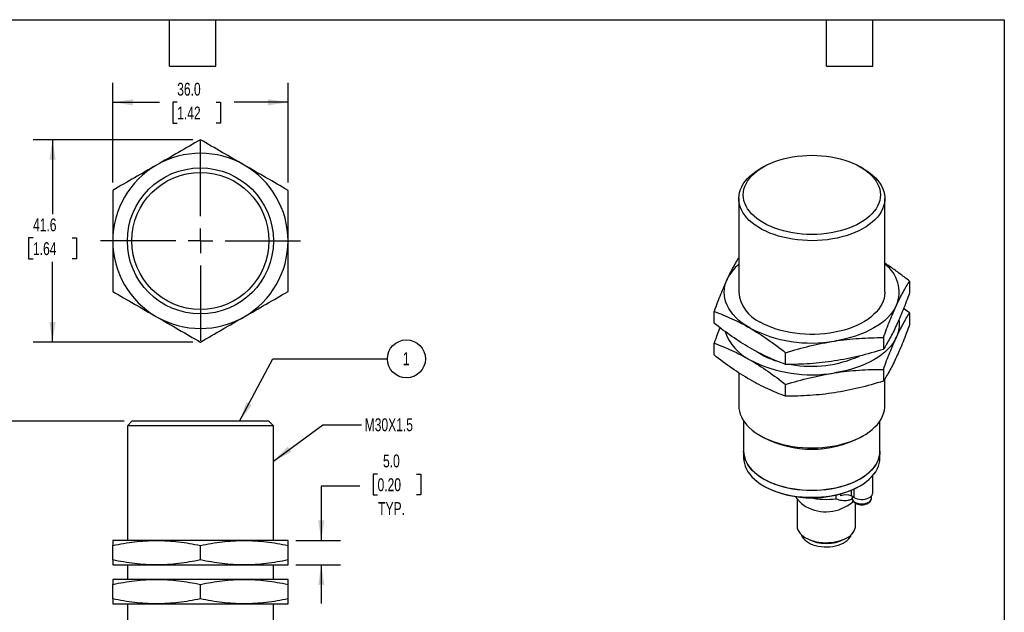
# Model space of a CAD drawing. Header units: millimetres. Extents: x 8 to 341, y 8 to 262.
# Tile 3 of 3: x 139 to 341, y 140 to 262. Entities that reach past the tile are written whole.
import ezdxf

# ---------------------------------------------------------------- set-up
doc = ezdxf.new("R2010")
doc.units = ezdxf.units.MM
doc.header["$LTSCALE"] = 1.25
doc.linetypes.add('CENTERX2', pattern=[20.32, 12.7, -2.54, 2.54, -2.54])
doc.layers.add('CENTER', color=40, linetype='CENTERX2')
doc.layers.add('DIMENSIONS', color=140, linetype='Continuous', lineweight=25)
doc.layers.add('TEXT', color=140, linetype='Continuous', lineweight=25)
doc.styles.add('SLDTEXTSTYLE0', font='TXT', dxfattribs={"width": 0.7})
doc.dimstyles.new('SLDDIMSTYLE0', dxfattribs={"dimtxt": 2.69751, "dimasz": 4.1275, "dimexe": 0, "dimexo": 0.0625, "dimgap": 0.674377, "dimtad": 0, "dimtih": 1, "dimtoh": 1, "dimrnd": 1e-09, "dimzin": 4, "dimdsep": 46, "dimtxsty": 'SLDTEXTSTYLE0', "dimsah": 1, "dimcen": 0.09, "dimadec": 0, "dimazin": 1, "dimtfac": 1, "dimtmove": 0, "dimatfit": 0, "dimfxl": 0, "dimfrac": 2, "dimtolj": 1, "dimtzin": 12, "dimarcsym": 0})
doc.dimstyles.new('SLDDIMSTYLE2', dxfattribs={"dimtxt": 2.69751, "dimasz": 4.1275, "dimexe": 0, "dimexo": 0.0625, "dimgap": 0.674377, "dimtad": 0, "dimtih": 1, "dimtoh": 1, "dimrnd": 1e-09, "dimzin": 4, "dimdsep": 46, "dimtxsty": 'SLDTEXTSTYLE0', "dimsah": 1, "dimcen": 0.09, "dimadec": 0, "dimazin": 1, "dimtfac": 1, "dimtofl": 0, "dimtmove": 0, "dimatfit": 3, "dimfxl": 0, "dimfrac": 2, "dimtolj": 1, "dimtzin": 12, "dimarcsym": 0})
doc.dimstyles.new('SLDDIMSTYLE3', dxfattribs={"dimtxt": 0.18, "dimasz": 4.1275, "dimexe": 0, "dimexo": 0.0625, "dimgap": 0, "dimtad": 0, "dimtih": 1, "dimtoh": 1, "dimdec": 0, "dimrnd": 1e-09, "dimzin": 0, "dimdsep": 46, "dimtxsty": 'Standard', "dimsah": 1, "dimcen": 0.09, "dimadec": 0, "dimazin": 0, "dimtfac": 4.1275, "dimtdec": 0, "dimtofl": 0, "dimtmove": 0, "dimatfit": 3, "dimfxl": 0, "dimfrac": 2, "dimtolj": 1, "dimtzin": 0, "dimarcsym": 0})
doc.dimstyles.new('SLDDIMSTYLE4', dxfattribs={"dimtxt": 2.69751, "dimasz": 4.1275, "dimexe": 0, "dimexo": 0.0625, "dimgap": 0.674377, "dimtad": 0, "dimtih": 1, "dimtoh": 1, "dimrnd": 1e-09, "dimzin": 12, "dimdsep": 46, "dimtxsty": 'SLDTEXTSTYLE0', "dimsah": 1, "dimcen": 0.09, "dimadec": 0, "dimazin": 3, "dimtfac": 1, "dimtofl": 0, "dimtmove": 0, "dimatfit": 3, "dimfxl": 0, "dimfrac": 2, "dimtolj": 1, "dimtzin": 12, "dimarcsym": 0})

# ---------------------------------------------------------------- blocks, each defined once
blk = doc.blocks.new('_D')
at = {"layer": 'DIMENSIONS'}
for p, q in [((212.59, 168.58), (211.69, 168.58)), ((211.69, 168.58), (211.69, 164.29)), ((220.61, 168.58), (221.51, 168.58)), ((221.51, 168.58), (221.51, 164.29)), ((208.97, 166.06), (201.03, 166.06)), ((201.03, 166.06), (201.03, 154.91)), ((211.69, 164.29), (212.59, 164.29)), ((221.51, 164.29), (220.61, 164.29)), ((195.8, 154.91), (205, 154.91)), ((195.8, 149.91), (205, 149.91)), ((201.03, 149.91), (201.03, 141.98))]:
    blk.add_line(p, q, dxfattribs=at)
for points in [[(201.03, 154.91), (201.67, 159.04), (200.4, 159.04)], [(201.03, 149.91), (200.4, 145.79), (201.67, 145.79)]]:
    blk.add_solid(points, dxfattribs=at)
at = {"layer": 'DIMENSIONS', "char_height": 2.646, "attachment_point": 1, "style": 'SLDTEXTSTYLE0'}
for s, insert in [('5.0', (213.71, 172.59)), ('0.20', (212.59, 167.7)), ('TYP.', (212.72, 162.81))]:
    blk.add_mtext(s, dxfattribs=dict(at, insert=insert))
blk = doc.blocks.new('_D_6')
at = {"layer": 'DIMENSIONS'}
for p, q in [((160.54, 179.41), (99.07, 179.41)), ((103.04, 179.41), (103.04, 143.52)), ((99.03, 138.63), (98.12, 138.63)), ((98.12, 138.63), (98.12, 134.34)), ((107.05, 138.63), (107.95, 138.63)), ((107.95, 138.63), (107.95, 134.34)), ((98.12, 134.34), (99.03, 134.34)), ((103.04, 92.41), (103.04, 133.73)), ((107.95, 134.34), (107.05, 134.34)), ((165.22, 92.41), (99.07, 92.41))]:
    blk.add_line(p, q, dxfattribs=at)
for points in [[(103.04, 179.41), (102.4, 175.29), (103.67, 175.29)], [(103.04, 92.41), (103.67, 96.54), (102.4, 96.54)]]:
    blk.add_solid(points, dxfattribs=at)
at = {"layer": 'DIMENSIONS', "char_height": 2.646, "attachment_point": 1, "style": 'SLDTEXTSTYLE0'}
for s, insert in [('87.0', (99.03, 142.64)), ('3.43', (99.03, 137.75))]:
    blk.add_mtext(s, dxfattribs=dict(at, insert=insert))
blk = doc.blocks.new('SW_NOTE_0_8')
at = {"layer": 'TEXT', "color": 0}
blk.add_circle((1.12, 2.05), 3.9, dxfattribs=at)
at = {"layer": 'TEXT', "color": 0, "insert": (1.07, 3.41), "char_height": 2.65, "attachment_point": 2, "style": 'SLDTEXTSTYLE0'}
blk.add_mtext('1', dxfattribs=at)
blk = doc.blocks.new('_D_7')
at = {"layer": 'DIMENSIONS'}
for p, q in [((174.62, 237.26), (141.87, 237.26)), ((145.84, 237.26), (145.84, 221.97)), ((141.83, 217.08), (140.92, 217.08)), ((140.92, 217.08), (140.92, 212.79)), ((149.84, 217.08), (150.75, 217.08)), ((150.75, 217.08), (150.75, 212.79)), ((140.92, 212.79), (141.83, 212.79)), ((150.75, 212.79), (149.84, 212.79)), ((145.84, 195.69), (145.84, 212.19)), ((174.62, 195.69), (141.87, 195.69))]:
    blk.add_line(p, q, dxfattribs=at)
for points in [[(145.84, 237.26), (145.2, 233.14), (146.47, 233.14)], [(145.84, 195.69), (146.47, 199.82), (145.2, 199.82)]]:
    blk.add_solid(points, dxfattribs=at)
at = {"layer": 'DIMENSIONS', "char_height": 2.646, "attachment_point": 1, "style": 'SLDTEXTSTYLE0'}
for s, insert in [('41.6', (141.83, 221.1)), ('1.64', (141.83, 216.21))]:
    blk.add_mtext(s, dxfattribs=dict(at, insert=insert))
blk = doc.blocks.new('_D_8')
at = {"layer": 'DIMENSIONS'}
for p, q in [((158.21, 228.46), (158.21, 248.94)), ((194.21, 228.46), (194.21, 248.94)), ((158.21, 244.97), (167.78, 244.97)), ((171.44, 244.97), (170.53, 244.97)), ((170.53, 244.97), (170.53, 240.68)), ((179.45, 244.97), (180.36, 244.97)), ((180.36, 244.97), (180.36, 240.68)), ((194.21, 244.97), (183.11, 244.97)), ((170.53, 240.68), (171.44, 240.68)), ((180.36, 240.68), (179.45, 240.68))]:
    blk.add_line(p, q, dxfattribs=at)
for points in [[(158.21, 244.97), (162.34, 244.33), (162.34, 245.6)], [(194.21, 244.97), (190.08, 245.6), (190.08, 244.33)]]:
    blk.add_solid(points, dxfattribs=at)
at = {"layer": 'DIMENSIONS', "char_height": 2.646, "attachment_point": 1, "style": 'SLDTEXTSTYLE0'}
for s, insert in [('36.0', (171.44, 248.98)), ('1.42', (171.44, 244.09))]:
    blk.add_mtext(s, dxfattribs=dict(at, insert=insert))
blk = doc.blocks.new('SW_CENTERMARKSYMBOL_0')
at = {"layer": 'CENTER', "color": 0}
for p, q in [((0, 5.08), (0, 20.54)), ((0, 0), (0, 2.54)), ((-5.08, 0), (-20.54, 0)), ((0, 0), (-2.54, 0)), ((0, 0), (0, -2.54)), ((0, 0), (2.54, 0)), ((5.08, 0), (20.54, 0)), ((0, -5.08), (0, -20.54))]:
    blk.add_line(p, q, dxfattribs=at)

msp = doc.modelspace()

# ---------------------------------------------------------------- linework, layer by layer
for p, q in [((291.822, 231.684), (291.171, 231.309)), ((312.388, 231.309), (311.737, 231.684)), ((286.78, 225.187), (286.78, 205.932)), ((316.78, 205.932), (316.78, 225.187)), ((321.856, 208.21), (321.856, 205.783)), ((321.856, 201.678), (320.642, 202.609)), ((281.703, 199.572), (281.703, 201.999)), ((321.856, 201.678), (321.856, 199.251)), ((316.477, 196.621), (316.477, 194.193)), ((281.703, 193.04), (281.703, 195.467)), ((291.173, 193.277), (290.582, 193.639)), ((296.4, 191.087), (296.4, 193.515)), ((316.477, 190.088), (316.477, 187.661)), ((286.78, 189.376), (286.78, 182.596)), ((316.78, 182.596), (316.78, 188.157)), ((296.4, 184.555), (296.4, 186.983)), ((162.128, 179.414), (161.208, 178.494)), ((161.208, 178.494), (161.208, 154.914)), ((191.208, 178.494), (161.208, 178.494)), ((190.288, 179.414), (162.128, 179.414)), ((191.208, 178.494), (190.288, 179.414)), ((191.208, 154.914), (191.208, 178.494)), ((287.78, 179.487), (287.78, 173.312)), ((315.78, 173.312), (315.78, 179.487)), ((291.171, 176.474), (291.822, 176.098)), ((311.737, 176.098), (312.388, 176.474)), ((287.78, 173.271), (287.78, 171.883)), ((315.78, 171.883), (315.78, 173.271)), ((314.283, 164.657), (314.283, 168.247)), ((291.879, 166.169), (292.091, 166.046)), ((311.469, 166.046), (311.681, 166.169)), ((298.374, 163.977), (299.391, 162.812)), ((306.784, 163.504), (306.784, 164.275)), ((307.755, 164.065), (307.755, 164.521)), ((309.876, 165.258), (309.876, 164.065)), ((310.442, 163.738), (309.876, 164.065)), ((310.033, 163.974), (310.033, 163.595)), ((310.442, 165.51), (310.442, 163.738)), ((314.033, 163.595), (314.033, 164.062)), ((298.75, 163.547), (298.75, 157.931)), ((310.108, 162.812), (310.253, 162.978)), ((310.75, 157.931), (310.75, 162.575)), ((167.208, 154.914), (158.208, 154.914)), ((158.208, 150.927), (158.208, 153.9)), ((185.208, 154.914), (167.208, 154.914)), ((176.208, 150.927), (176.208, 153.9)), ((194.208, 154.914), (185.208, 154.914)), ((194.208, 150.927), (194.208, 153.9)), ((300.506, 155.482), (300.94, 155.231)), ((308.559, 155.231), (308.993, 155.482)), ((158.208, 149.914), (167.208, 149.914)), ((161.208, 149.914), (161.208, 146.914)), ((167.208, 149.914), (185.208, 149.914)), ((185.208, 149.914), (194.208, 149.914)), ((191.208, 146.914), (191.208, 149.914)), ((167.208, 146.914), (158.208, 146.914)), ((158.208, 142.927), (158.208, 145.9)), ((185.208, 146.914), (167.208, 146.914)), ((176.208, 142.927), (176.208, 145.9)), ((194.208, 146.914), (185.208, 146.914)), ((194.208, 142.927), (194.208, 145.9)), ((158.208, 141.914), (167.208, 141.914)), ((161.208, 141.914), (161.208, 126.334)), ((167.208, 141.914), (185.208, 141.914)), ((185.208, 141.914), (194.208, 141.914)), ((191.208, 126.334), (191.208, 141.914))]:
    msp.add_line(p, q)
at = {"flags": 128}
for points in [[(311.736, 231.685), (312.421, 231.261), (313.051, 230.809), (313.625, 230.332), (314.137, 229.833), (314.587, 229.314), (314.972, 228.778), (315.289, 228.228), (315.538, 227.666), (315.716, 227.094), (315.824, 226.518), (315.86, 225.938), (315.824, 225.358), (315.716, 224.781), (315.538, 224.21), (315.289, 223.648), (314.972, 223.097), (314.587, 222.561), (314.137, 222.042), (313.625, 221.543), (313.051, 221.067), (312.421, 220.615), (311.736, 220.19), (311, 219.795), (310.218, 219.431), (309.392, 219.1), (308.527, 218.804), (307.629, 218.544), (306.7, 218.322), (305.746, 218.139), (304.773, 217.995), (303.783, 217.892), (302.784, 217.83), (301.78, 217.81), (300.775, 217.83), (299.776, 217.892), (298.787, 217.995), (297.813, 218.139), (296.859, 218.322), (295.931, 218.544), (295.032, 218.804), (294.167, 219.1), (293.342, 219.431), (292.559, 219.795), (291.824, 220.19), (291.139, 220.615), (290.508, 221.067), (289.935, 221.543), (289.422, 222.042), (288.972, 222.561), (288.587, 223.097), (288.27, 223.648), (288.021, 224.21), (287.843, 224.781), (287.736, 225.358), (287.7, 225.938), (287.736, 226.518), (287.843, 227.094), (288.021, 227.666), (288.27, 228.228), (288.587, 228.778), (288.972, 229.314), (289.422, 229.833), (289.935, 230.332), (290.508, 230.809), (291.139, 231.261), (291.824, 231.685), (292.559, 232.081), (293.342, 232.445), (294.167, 232.776), (295.032, 233.072), (295.931, 233.331), (296.859, 233.553), (297.813, 233.737), (298.787, 233.88), (299.776, 233.983), (300.775, 234.045), (301.78, 234.066), (302.784, 234.045), (303.783, 233.983), (304.773, 233.88), (305.746, 233.737), (306.7, 233.553), (307.629, 233.331), (308.527, 233.072), (309.392, 232.776), (310.218, 232.445), (311, 232.081), (311.736, 231.685)], [(312.386, 231.31), (313.093, 230.873), (313.745, 230.408), (314.341, 229.919), (314.877, 229.408), (315.35, 228.876), (315.758, 228.327), (316.1, 227.763), (316.374, 227.186), (316.578, 226.6), (316.712, 226.007), (316.775, 225.411), (316.766, 224.813), (316.685, 224.217), (316.534, 223.626), (316.312, 223.042), (316.021, 222.468), (315.663, 221.907), (315.238, 221.362), (314.748, 220.835), (314.198, 220.329), (313.587, 219.846), (312.921, 219.389), (312.202, 218.959), (311.433, 218.558), (310.617, 218.19), (309.76, 217.854), (308.865, 217.554), (307.936, 217.29), (306.978, 217.064), (305.994, 216.876), (304.991, 216.728), (303.973, 216.62), (302.944, 216.553), (301.909, 216.528), (300.874, 216.543), (299.843, 216.6), (298.822, 216.697), (297.814, 216.835), (296.825, 217.013), (295.86, 217.23), (294.924, 217.485), (294.02, 217.776), (293.152, 218.103), (292.326, 218.463), (291.545, 218.856), (290.813, 219.278), (290.133, 219.729), (289.509, 220.206), (288.943, 220.707), (288.438, 221.229), (287.997, 221.769), (287.621, 222.327), (287.313, 222.897), (287.074, 223.479), (286.905, 224.069), (286.807, 224.664), (286.78, 225.261), (286.825, 225.858), (286.941, 226.452), (287.127, 227.04), (287.384, 227.62), (287.709, 228.187), (288.101, 228.74), (288.558, 229.277), (289.079, 229.794), (289.66, 230.288), (290.298, 230.759), (290.992, 231.203), (291.171, 231.309)], [(289.052, 198.585), (288.247, 199.081), (287.499, 199.607), (286.813, 200.159), (286.191, 200.737), (285.636, 201.337), (285.15, 201.956), (284.735, 202.592), (284.393, 203.243), (284.126, 203.905), (283.934, 204.576), (283.818, 205.253), (283.78, 205.932), (283.818, 206.612), (283.934, 207.289), (284.126, 207.96), (284.393, 208.622)], [(316.78, 205.932), (316.779, 205.858), (316.734, 205.261), (316.619, 204.667), (316.432, 204.079), (316.175, 203.499), (315.85, 202.932), (315.458, 202.379), (315.001, 201.842), (314.481, 201.325), (313.9, 200.831), (313.261, 200.36), (312.568, 199.916), (311.823, 199.501), (311.03, 199.116), (310.194, 198.764), (309.317, 198.446), (308.404, 198.163), (307.46, 197.918), (306.489, 197.711), (305.495, 197.543), (304.483, 197.415), (303.459, 197.328), (302.427, 197.281), (301.391, 197.276), (300.358, 197.312), (299.331, 197.389), (298.316, 197.507), (297.317, 197.665), (296.34, 197.863), (295.388, 198.099), (294.467, 198.372), (293.581, 198.681), (292.734, 199.025), (291.93, 199.402), (291.173, 199.809)], [(319.166, 203.243), (318.824, 202.592), (318.41, 201.956), (317.923, 201.337), (317.368, 200.737), (316.746, 200.159), (316.06, 199.607), (315.313, 199.081), (314.508, 198.585), (313.648, 198.12), (312.737, 197.689), (311.78, 197.293), (310.78, 196.933), (309.741, 196.613), (308.668, 196.332), (307.566, 196.093), (306.438, 195.895)], [(319.166, 196.711), (318.824, 196.06), (318.41, 195.424), (317.923, 194.804), (317.368, 194.205), (316.746, 193.627), (316.06, 193.074), (315.313, 192.549), (314.508, 192.052), (313.648, 191.588), (312.737, 191.156), (311.78, 190.76), (310.78, 190.401), (309.741, 190.081), (308.668, 189.8), (307.566, 189.56), (306.438, 189.363)], [(286.78, 182.596), (286.807, 182.073), (286.905, 181.478), (287.074, 180.888), (287.313, 180.306), (287.621, 179.736), (287.997, 179.179), (288.438, 178.638), (288.943, 178.116), (289.509, 177.615), (290.133, 177.139), (290.813, 176.688), (291.545, 176.265), (292.326, 175.872), (293.152, 175.512), (294.02, 175.185), (294.924, 174.894), (295.86, 174.639), (296.825, 174.422), (297.814, 174.245), (298.822, 174.106), (299.843, 174.009), (300.874, 173.952), (301.909, 173.937), (302.944, 173.963), (303.973, 174.029), (304.991, 174.137), (305.994, 174.285), (306.978, 174.473), (307.936, 174.699), (308.865, 174.963), (309.76, 175.264), (310.617, 175.599), (311.433, 175.968), (312.202, 176.368), (312.921, 176.798), (313.587, 177.255), (314.198, 177.738), (314.748, 178.245), (315.238, 178.771), (315.663, 179.317), (316.021, 179.877), (316.312, 180.451), (316.534, 181.035), (316.685, 181.626), (316.766, 182.222), (316.78, 182.596)], [(287.78, 173.312), (287.815, 172.735), (287.922, 172.161), (288.1, 171.594), (288.347, 171.035), (288.662, 170.487), (289.045, 169.954), (289.492, 169.438), (290.002, 168.942), (290.572, 168.468), (291.199, 168.019), (291.88, 167.597), (292.612, 167.204), (293.39, 166.842), (294.211, 166.513), (295.07, 166.218), (295.964, 165.96), (296.887, 165.739), (297.835, 165.557), (298.804, 165.414), (299.787, 165.312), (300.781, 165.25), (301.78, 165.23), (302.778, 165.25), (303.772, 165.312), (304.756, 165.414), (305.724, 165.557), (306.672, 165.739), (307.595, 165.96), (308.489, 166.218), (309.349, 166.513), (310.17, 166.842), (310.948, 167.204), (311.679, 167.597), (312.36, 168.019), (312.987, 168.468), (313.557, 168.942), (314.067, 169.438), (314.515, 169.954), (314.897, 170.487), (315.213, 171.035), (315.46, 171.594), (315.637, 172.161), (315.744, 172.735), (315.78, 173.312)], [(315.78, 173.291), (315.78, 173.271), (315.744, 172.694), (315.637, 172.121), (315.46, 171.553), (315.213, 170.994), (314.897, 170.446), (314.515, 169.913), (314.067, 169.398), (313.557, 168.901), (312.987, 168.427), (312.36, 167.978), (311.679, 167.556), (310.948, 167.163), (310.17, 166.801), (309.349, 166.472), (308.489, 166.177), (307.595, 165.919), (306.672, 165.698), (305.724, 165.516), (304.756, 165.374), (303.772, 165.271), (302.778, 165.209), (301.78, 165.189), (300.781, 165.209), (299.787, 165.271), (298.804, 165.374), (297.835, 165.516), (296.887, 165.698), (295.964, 165.919), (295.07, 166.177), (294.211, 166.472), (293.39, 166.801), (292.612, 167.163), (291.88, 167.556), (291.199, 167.978), (290.572, 168.427), (290.002, 168.901), (289.492, 169.398), (289.045, 169.913), (288.662, 170.446), (288.347, 170.994), (288.1, 171.553), (287.922, 172.121), (287.815, 172.694), (287.78, 173.271), (287.78, 173.291)], [(287.78, 171.883), (287.815, 171.306), (287.922, 170.733), (288.1, 170.165), (288.347, 169.606), (288.662, 169.058), (289.045, 168.525), (289.492, 168.009), (290.002, 167.513), (290.572, 167.039), (291.199, 166.59), (291.88, 166.168), (292.612, 165.775), (293.39, 165.413), (294.211, 165.084), (295.07, 164.789), (295.964, 164.531), (296.887, 164.31), (297.835, 164.128), (298.804, 163.985), (299.787, 163.883), (300.781, 163.821), (301.78, 163.801), (302.778, 163.821), (303.772, 163.883), (304.756, 163.985), (305.724, 164.128), (306.672, 164.31), (307.595, 164.531), (308.489, 164.789), (309.349, 165.084), (310.17, 165.413), (310.948, 165.775), (311.679, 166.168), (312.36, 166.59), (312.987, 167.039), (313.557, 167.513), (314.067, 168.009), (314.515, 168.525), (314.897, 169.058), (315.213, 169.606), (315.46, 170.165), (315.637, 170.733), (315.744, 171.306), (315.78, 171.883)], [(310.442, 163.738), (310.761, 163.585), (311.124, 163.469), (311.518, 163.392), (311.929, 163.359), (312.344, 163.37), (312.748, 163.425), (313.128, 163.522), (313.47, 163.657), (313.764, 163.827), (313.998, 164.025), (314.166, 164.244), (314.261, 164.477), (314.283, 164.657)], [(310.033, 163.595), (310.047, 163.458), (310.128, 163.244), (310.277, 163.042), (310.49, 162.86), (310.759, 162.705), (311.074, 162.582), (311.424, 162.495), (311.795, 162.449), (312.175, 162.444), (312.55, 162.48), (312.907, 162.557), (313.231, 162.671), (313.513, 162.819), (313.74, 162.994), (313.907, 163.192), (314.005, 163.404), (314.033, 163.595)], [(298.75, 157.931), (298.752, 157.837), (298.804, 157.463), (298.927, 157.095), (299.118, 156.736), (299.374, 156.392), (299.694, 156.065), (300.073, 155.761), (300.507, 155.481), (300.99, 155.231), (301.518, 155.012), (302.084, 154.828), (302.68, 154.679), (303.301, 154.569), (303.94, 154.499), (304.587, 154.468), (305.236, 154.478), (305.88, 154.529), (306.511, 154.619), (307.12, 154.749), (307.702, 154.915), (308.25, 155.117), (308.756, 155.352), (309.216, 155.618), (309.623, 155.91), (309.973, 156.226), (310.261, 156.562), (310.485, 156.914), (310.642, 157.278), (310.73, 157.65), (310.75, 157.931)], [(299.615, 156.139), (299.657, 156.006), (299.813, 155.669), (300.037, 155.344), (300.324, 155.037), (300.671, 154.751), (301.073, 154.49), (301.524, 154.258), (302.02, 154.058), (302.552, 153.892), (303.114, 153.764), (303.698, 153.673), (304.296, 153.623), (304.901, 153.613), (305.503, 153.643), (306.095, 153.714), (306.669, 153.823), (307.217, 153.971), (307.732, 154.154), (308.206, 154.371), (308.634, 154.617), (309.009, 154.891), (309.327, 155.188), (309.582, 155.505), (309.772, 155.836), (309.884, 156.139)]]:
    msp.add_lwpolyline(points, dxfattribs=at)
for radius in [15, 14.08]:
    msp.add_circle((176.208, 216.479), radius)
for centre, radius, start, end in [((176.208, 216.479), 18, 60, 120), ((176.208, 216.479), 18, 120, 180), ((176.208, 216.479), 18, 0, 60), ((176.208, 216.479), 18, 180, 240), ((176.208, 216.479), 18, 300, 0), ((292.825, 204.493), 9.388, 130.08331, 153.91148), ((312.711, 205.971), 7.008, 337.09474, 54.50853), ((294.223, 206.635), 7.476, 185.39318, 245.92696), ((176.208, 216.479), 18, 240, 300), ((313.541, 199.402), 6.236, 334.43136, 8.33157), ((301.749, 223.125), 27.631, 242.64283, 279.7711), ((293.516, 201.075), 10.067, 198.76787, 243.67309), ((299.603, 208.103), 17.055, 240.3791, 252.30899), ((301.757, 214.468), 23.751, 259.80382, 294.34411), ((301.749, 216.593), 27.631, 242.64283, 279.7711), ((301.78, 195.234), 21.572, 242.50921, 297.49079), ((301.78, 184.655), 20.98, 242.50088, 297.50449), ((308.815, 162.018), 2.306, 62.60967, 117.39033), ((302.637, 165.733), 4.367, 221.9873, 240.80441), ((304.666, 169.283), 8.455, 240.53669, 310.06583), ((304.755, 179.484), 16.108, 257.9283, 277.23392), ((304.749, 162.518), 8.222, 242.40428, 297.6011)]:
    msp.add_arc(centre, radius, start, end)
for points, knots in [([(176.208, 237.263), (174.72, 236.404), (173.228, 235.543), (170.229, 233.811), (168.723, 232.941), (167.208, 232.067)], [0, 0, 0, 0, 0.5, 0.5, 1, 1, 1, 1]), ([(185.208, 232.067), (183.694, 232.941), (182.188, 233.811), (179.189, 235.543), (177.696, 236.404), (176.208, 237.263)], [0, 0, 0, 0, 0.5, 0.5, 1, 1, 1, 1]), ([(167.208, 232.067), (165.694, 231.193), (164.188, 230.323), (161.189, 228.592), (159.696, 227.73), (158.208, 226.871)], [0, 0, 0, 0, 0.5, 0.5, 1, 1, 1, 1]), ([(194.208, 226.871), (192.72, 227.73), (191.228, 228.592), (188.229, 230.323), (186.723, 231.193), (185.208, 232.067)], [0, 0, 0, 0, 0.5, 0.5, 1, 1, 1, 1]), ([(158.208, 226.871), (158.208, 225.153), (158.208, 223.429), (158.208, 219.967), (158.208, 218.227), (158.208, 216.479)], [0, 0, 0, 0, 0.5, 0.5, 1, 1, 1, 1]), ([(194.208, 216.479), (194.208, 218.227), (194.208, 219.967), (194.208, 223.429), (194.208, 225.153), (194.208, 226.871)], [0, 0, 0, 0, 0.5, 0.5, 1, 1, 1, 1]), ([(158.208, 216.479), (158.208, 214.73), (158.208, 212.991), (158.208, 209.528), (158.208, 207.805), (158.208, 206.086)], [0, 0, 0, 0, 0.5, 0.5, 1, 1, 1, 1]), ([(194.208, 206.086), (194.208, 207.805), (194.208, 209.528), (194.208, 212.991), (194.208, 214.73), (194.208, 216.479)], [0, 0, 0, 0, 0.5, 0.5, 1, 1, 1, 1]), ([(286.78, 213.093), (286.659, 212.898), (286.317, 212.345), (285.748, 211.332), (285.072, 210.053), (284.62, 209.099), (284.393, 208.622)], [0, 0, 0, 0, 0.1526944, 0.4338224, 0.716554, 1, 1, 1, 1]), ([(321.856, 208.21), (321.252, 208.679), (320.042, 209.617), (318.348, 210.844), (317.257, 211.561), (316.78, 211.875)], [0, 0, 0, 0, 0.3594078, 0.7193404, 1, 1, 1, 1]), ([(284.393, 208.622), (283.94, 207.647), (283.49, 206.6), (282.594, 204.382), (282.148, 203.213), (281.703, 201.999)], [0, 0, 0, 0, 0.5, 0.5, 1, 1, 1, 1]), ([(319.166, 203.243), (319.619, 204.218), (320.069, 205.111), (320.965, 206.755), (321.411, 207.508), (321.856, 208.21)], [0, 0, 0, 0, 0.5, 0.5, 1, 1, 1, 1]), ([(158.208, 206.086), (159.696, 205.227), (161.189, 204.366), (164.188, 202.634), (165.694, 201.765), (167.208, 200.89)], [0, 0, 0, 0, 0.5, 0.5, 1, 1, 1, 1]), ([(185.208, 200.89), (186.723, 201.765), (188.229, 202.634), (191.228, 204.366), (192.72, 205.227), (194.208, 206.086)], [0, 0, 0, 0, 0.5, 0.5, 1, 1, 1, 1]), ([(321.856, 205.783), (321.411, 204.57), (320.965, 203.4), (320.069, 201.182), (319.619, 200.135), (319.166, 199.16)], [0, 0, 0, 0, 0.5, 0.5, 1, 1, 1, 1]), ([(316.477, 196.621), (316.921, 197.834), (317.367, 199.004), (318.264, 201.221), (318.714, 202.268), (319.166, 203.243)], [0, 0, 0, 0, 0.5, 0.5, 1, 1, 1, 1]), ([(167.208, 200.89), (168.723, 200.016), (170.229, 199.146), (173.228, 197.415), (174.72, 196.553), (176.208, 195.694)], [0, 0, 0, 0, 0.5, 0.5, 1, 1, 1, 1]), ([(176.208, 195.694), (177.696, 196.553), (179.189, 197.415), (182.188, 199.146), (183.694, 200.016), (185.208, 200.89)], [0, 0, 0, 0, 0.5, 0.5, 1, 1, 1, 1]), ([(281.703, 201.999), (282.918, 201.553), (284.137, 201.058), (286.585, 199.932), (287.815, 199.299), (289.052, 198.585)], [0, 0, 0, 0, 0.5, 0.5, 1, 1, 1, 1]), ([(319.166, 196.711), (319.619, 197.686), (320.069, 198.579), (320.965, 200.223), (321.411, 200.975), (321.856, 201.678)], [0, 0, 0, 0, 0.5, 0.5, 1, 1, 1, 1]), ([(289.052, 194.502), (287.815, 195.216), (286.585, 196.003), (284.137, 197.703), (282.918, 198.615), (281.703, 199.572)], [0, 0, 0, 0, 0.5, 0.5, 1, 1, 1, 1]), ([(282.917, 198.641), (282.736, 198.185), (282.329, 197.162), (281.926, 196.071), (281.703, 195.467)], [0, 0, 0, 0, 0.4463127, 1, 1, 1, 1]), ([(289.052, 198.585), (290.288, 197.871), (291.518, 197.084), (293.967, 195.384), (295.185, 194.472), (296.4, 193.515)], [0, 0, 0, 0, 0.5, 0.5, 1, 1, 1, 1]), ([(319.166, 199.16), (318.714, 198.185), (318.264, 197.292), (317.367, 195.648), (316.921, 194.896), (316.477, 194.193)], [0, 0, 0, 0, 0.5, 0.5, 1, 1, 1, 1]), ([(321.856, 199.251), (321.411, 198.037), (320.965, 196.867), (320.069, 194.65), (319.619, 193.603), (319.166, 192.628)], [0, 0, 0, 0, 0.5, 0.5, 1, 1, 1, 1]), ([(306.438, 195.895), (308.127, 196.157), (309.807, 196.339), (313.152, 196.57), (314.817, 196.619), (316.477, 196.621)], [0, 0, 0, 0, 0.5, 0.5, 1, 1, 1, 1]), ([(316.477, 190.088), (316.921, 191.302), (317.367, 192.471), (318.264, 194.689), (318.714, 195.736), (319.166, 196.711)], [0, 0, 0, 0, 0.5, 0.5, 1, 1, 1, 1]), ([(281.703, 195.467), (282.918, 195.021), (284.137, 194.526), (286.585, 193.399), (287.815, 192.766), (289.052, 192.052)], [0, 0, 0, 0, 0.5, 0.5, 1, 1, 1, 1]), ([(296.4, 191.087), (295.185, 191.534), (293.967, 192.028), (291.518, 193.155), (290.288, 193.788), (289.052, 194.502)], [0, 0, 0, 0, 0.5, 0.5, 1, 1, 1, 1]), ([(296.4, 193.515), (298.06, 194.027), (299.725, 194.493), (303.069, 195.297), (304.749, 195.634), (306.438, 195.895)], [0, 0, 0, 0, 0.5, 0.5, 1, 1, 1, 1]), ([(316.477, 194.193), (314.817, 193.681), (313.152, 193.215), (309.807, 192.411), (308.127, 192.074), (306.438, 191.813)], [0, 0, 0, 0, 0.5, 0.5, 1, 1, 1, 1]), ([(289.052, 187.97), (287.815, 188.684), (286.585, 189.471), (284.137, 191.171), (282.918, 192.083), (281.703, 193.04)], [0, 0, 0, 0, 0.5, 0.5, 1, 1, 1, 1]), ([(319.166, 192.628), (318.714, 191.653), (318.264, 190.76), (317.367, 189.116), (316.921, 188.363), (316.477, 187.661)], [0, 0, 0, 0, 0.5, 0.5, 1, 1, 1, 1]), ([(289.052, 192.052), (290.288, 191.339), (291.518, 190.552), (293.967, 188.852), (295.185, 187.939), (296.4, 186.983)], [0, 0, 0, 0, 0.5, 0.5, 1, 1, 1, 1]), ([(306.438, 191.813), (304.749, 191.551), (303.069, 191.369), (299.725, 191.138), (298.06, 191.089), (296.4, 191.087)], [0, 0, 0, 0, 0.5, 0.5, 1, 1, 1, 1]), ([(306.438, 189.363), (308.127, 189.624), (309.807, 189.807), (313.152, 190.038), (314.817, 190.087), (316.477, 190.088)], [0, 0, 0, 0, 0.5, 0.5, 1, 1, 1, 1]), ([(296.4, 186.983), (298.06, 187.495), (299.725, 187.961), (303.069, 188.765), (304.749, 189.102), (306.438, 189.363)], [0, 0, 0, 0, 0.5, 0.5, 1, 1, 1, 1]), ([(296.4, 184.555), (295.185, 185.001), (293.967, 185.496), (291.518, 186.623), (290.288, 187.256), (289.052, 187.97)], [0, 0, 0, 0, 0.5, 0.5, 1, 1, 1, 1]), ([(316.477, 187.661), (314.817, 187.149), (313.152, 186.683), (309.807, 185.879), (308.127, 185.542), (306.438, 185.28)], [0, 0, 0, 0, 0.5, 0.5, 1, 1, 1, 1]), ([(306.438, 185.28), (304.749, 185.019), (303.069, 184.836), (299.725, 184.605), (298.06, 184.557), (296.4, 184.555)], [0, 0, 0, 0, 0.5, 0.5, 1, 1, 1, 1]), ([(306.784, 163.504), (306.969, 163.435), (307.341, 163.295), (307.936, 163.163), (308.565, 163.115), (309.215, 163.194), (309.715, 163.322), (309.99, 163.468), (310.045, 163.497)], [0, 0, 0, 0, 0.1945875, 0.3900479, 0.5845527, 0.7778301, 0.9556247, 1, 1, 1, 1]), ([(310.039, 163.604), (310.039, 163.545), (310.04, 163.405), (310.113, 163.193), (310.24, 162.978), (310.422, 162.785), (310.653, 162.615), (310.932, 162.473), (311.249, 162.365), (311.591, 162.296), (311.946, 162.266), (312.303, 162.276), (312.653, 162.327), (312.986, 162.417), (313.292, 162.546), (313.561, 162.715), (313.774, 162.913), (313.922, 163.131), (314.014, 163.353), (314.024, 163.507), (314.029, 163.582)], [0, 0, 0, 0, 0.0378732, 0.089325, 0.1411173, 0.1949434, 0.2514938, 0.3101544, 0.3696098, 0.4289235, 0.4880176, 0.5470578, 0.6062714, 0.6658743, 0.7261494, 0.7872766, 0.848845, 0.901476, 0.9518827, 1, 1, 1, 1]), ([(158.208, 153.9), (159.696, 154.213), (161.189, 154.468), (164.188, 154.819), (165.694, 154.914), (167.208, 154.914)], [0, 0, 0, 0, 0.5, 0.5, 1, 1, 1, 1]), ([(158.208, 154.914), (158.208, 154.914), (158.208, 154.819), (158.208, 154.468), (158.208, 154.213), (158.208, 153.9)], [0, 0, 0, 0, 0.5, 0.5, 1, 1, 1, 1]), ([(167.208, 154.914), (168.723, 154.914), (170.229, 154.819), (173.228, 154.468), (174.72, 154.213), (176.208, 153.9)], [0, 0, 0, 0, 0.5, 0.5, 1, 1, 1, 1]), ([(176.208, 153.9), (177.696, 154.213), (179.189, 154.468), (182.188, 154.819), (183.694, 154.914), (185.208, 154.914)], [0, 0, 0, 0, 0.5, 0.5, 1, 1, 1, 1]), ([(185.208, 154.914), (186.723, 154.914), (188.229, 154.819), (191.228, 154.468), (192.72, 154.213), (194.208, 153.9)], [0, 0, 0, 0, 0.5, 0.5, 1, 1, 1, 1]), ([(194.208, 153.9), (194.208, 154.213), (194.208, 154.468), (194.208, 154.819), (194.208, 154.914), (194.208, 154.914)], [0, 0, 0, 0, 0.5, 0.5, 1, 1, 1, 1]), ([(167.208, 149.914), (165.694, 149.914), (164.188, 150.008), (161.189, 150.359), (159.696, 150.615), (158.208, 150.927)], [0, 0, 0, 0, 0.5, 0.5, 1, 1, 1, 1]), ([(158.208, 150.927), (158.208, 150.615), (158.208, 150.359), (158.208, 150.008), (158.208, 149.914), (158.208, 149.914)], [0, 0, 0, 0, 0.5, 0.5, 1, 1, 1, 1]), ([(176.208, 150.927), (174.72, 150.615), (173.228, 150.359), (170.229, 150.008), (168.723, 149.914), (167.208, 149.914)], [0, 0, 0, 0, 0.5, 0.5, 1, 1, 1, 1]), ([(185.208, 149.914), (183.694, 149.914), (182.188, 150.008), (179.189, 150.359), (177.696, 150.615), (176.208, 150.927)], [0, 0, 0, 0, 0.5, 0.5, 1, 1, 1, 1]), ([(194.208, 150.927), (192.72, 150.615), (191.228, 150.359), (188.229, 150.008), (186.723, 149.914), (185.208, 149.914)], [0, 0, 0, 0, 0.5, 0.5, 1, 1, 1, 1]), ([(194.208, 149.914), (194.208, 149.914), (194.208, 150.008), (194.208, 150.359), (194.208, 150.615), (194.208, 150.927)], [0, 0, 0, 0, 0.5, 0.5, 1, 1, 1, 1]), ([(158.208, 145.9), (159.696, 146.213), (161.189, 146.468), (164.188, 146.819), (165.694, 146.914), (167.208, 146.914)], [0, 0, 0, 0, 0.5, 0.5, 1, 1, 1, 1]), ([(158.208, 146.914), (158.208, 146.914), (158.208, 146.819), (158.208, 146.468), (158.208, 146.213), (158.208, 145.9)], [0, 0, 0, 0, 0.5, 0.5, 1, 1, 1, 1]), ([(167.208, 146.914), (168.723, 146.914), (170.229, 146.819), (173.228, 146.468), (174.72, 146.213), (176.208, 145.9)], [0, 0, 0, 0, 0.5, 0.5, 1, 1, 1, 1]), ([(176.208, 145.9), (177.696, 146.213), (179.189, 146.468), (182.188, 146.819), (183.694, 146.914), (185.208, 146.914)], [0, 0, 0, 0, 0.5, 0.5, 1, 1, 1, 1]), ([(185.208, 146.914), (186.723, 146.914), (188.229, 146.819), (191.228, 146.468), (192.72, 146.213), (194.208, 145.9)], [0, 0, 0, 0, 0.5, 0.5, 1, 1, 1, 1]), ([(194.208, 145.9), (194.208, 146.213), (194.208, 146.468), (194.208, 146.819), (194.208, 146.914), (194.208, 146.914)], [0, 0, 0, 0, 0.5, 0.5, 1, 1, 1, 1]), ([(167.208, 141.914), (165.694, 141.914), (164.188, 142.008), (161.189, 142.359), (159.696, 142.615), (158.208, 142.927)], [0, 0, 0, 0, 0.5, 0.5, 1, 1, 1, 1]), ([(158.208, 142.927), (158.208, 142.615), (158.208, 142.359), (158.208, 142.008), (158.208, 141.914), (158.208, 141.914)], [0, 0, 0, 0, 0.5, 0.5, 1, 1, 1, 1]), ([(176.208, 142.927), (174.72, 142.615), (173.228, 142.359), (170.229, 142.008), (168.723, 141.914), (167.208, 141.914)], [0, 0, 0, 0, 0.5, 0.5, 1, 1, 1, 1]), ([(185.208, 141.914), (183.694, 141.914), (182.188, 142.008), (179.189, 142.359), (177.696, 142.615), (176.208, 142.927)], [0, 0, 0, 0, 0.5, 0.5, 1, 1, 1, 1]), ([(194.208, 142.927), (192.72, 142.615), (191.228, 142.359), (188.229, 142.008), (186.723, 141.914), (185.208, 141.914)], [0, 0, 0, 0, 0.5, 0.5, 1, 1, 1, 1]), ([(194.208, 141.914), (194.208, 141.914), (194.208, 142.008), (194.208, 142.359), (194.208, 142.615), (194.208, 142.927)], [0, 0, 0, 0, 0.5, 0.5, 1, 1, 1, 1])]:
    msp.add_open_spline(points, degree=3, knots=knots)
at = {"layer": 'TEXT'}
for p, q in [((7.937, 261.937), (341.312, 261.937)), ((169.863, 252.412), (169.863, 261.937)), ((179.387, 252.412), (179.387, 261.937)), ((304.8, 252.412), (304.8, 261.937)), ((314.325, 252.412), (314.325, 261.937)), ((341.312, 261.937), (341.312, 7.937)), ((169.863, 252.412), (179.387, 252.412)), ((304.8, 252.412), (314.325, 252.412)), ((184.261, 179.414), (191.114, 192.215)), ((191.114, 192.215), (214.615, 192.229))]:
    msp.add_line(p, q, dxfattribs=at)
msp.add_solid([(184.261, 179.414), (186.769, 182.753), (185.649, 183.352)], dxfattribs=at)

# ---------------------------------------------------------------- block references
at = {"layer": 'CENTER'}
msp.add_blockref('SW_CENTERMARKSYMBOL_0', (176.208, 216.479), dxfattribs=at)
at = {"layer": 'TEXT'}
msp.add_blockref('SW_NOTE_0_8', (217.397, 190.186), dxfattribs=at)

# ---------------------------------------------------------------- texts
at = {"layer": 'TEXT', "insert": (209.944, 180.024), "char_height": 2.6458, "attachment_point": 1, "style": 'SLDTEXTSTYLE0'}
msp.add_mtext('M30X1.5', dxfattribs=at)

# ---------------------------------------------------------------- dimensions: what is measured, and where the dimension line sits
at = {"layer": 'DIMENSIONS'}
for base, p1, p2, angle, dimstyle, picture, middle in [((194.208, 244.967), (158.208, 226.871), (194.208, 226.871), 0, 'SLDDIMSTYLE2', '_D_8', (175.447, 244.967)), ((145.837, 195.694), (176.208, 237.263), (176.208, 195.694), 90, 'SLDDIMSTYLE4', '_D_7', (145.837, 217.082)), ((103.037, 179.414), (166.808, 92.414), (162.128, 179.414), 90, 'SLDDIMSTYLE2', '_D_6', (103.037, 138.626))]:
    dim = msp.add_linear_dim(base=base, p1=p1, p2=p2, angle=angle, dimstyle=dimstyle, dxfattribs=at)
    dim.commit()
    dim.dimension.update_dxf_attribs({"geometry": picture, "text_midpoint": middle, "dimtype": 160})
dim = msp.add_linear_dim(base=(201.032, 154.914), p1=(194.208, 149.914), p2=(194.208, 154.914), angle=90, text='<>\\PTYP.', dimstyle='SLDDIMSTYLE0', dxfattribs=at)
dim.commit()
dim.dimension.update_dxf_attribs({"geometry": '_D', "text_midpoint": (201.032, 166.055), "dimtype": 160})

# ---------------------------------------------------------------- leaders
at = {"layer": 'TEXT'}
msp.add_leader([(191.208, 171.23), (201.329, 178.659), (209.266, 178.659)], dimstyle='SLDDIMSTYLE3', dxfattribs=at)

doc.saveas('drawing.dxf')
